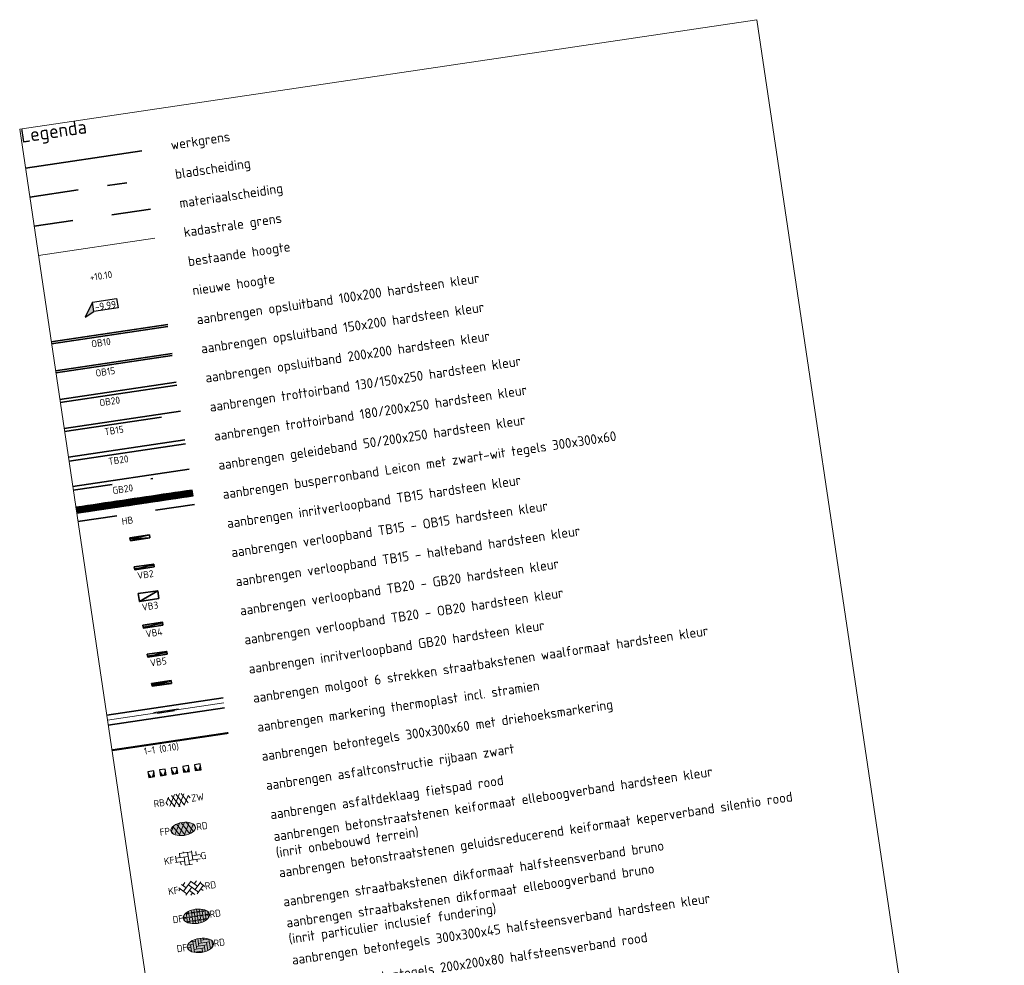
# Model space of a CAD drawing. Header units: metres. Extents: x 0 to 269924, y 0 to 933292.
# Tile 244 of 247: x 137605 to 137655, y 466971 to 467019. Entities that reach past the tile are written whole.
import ezdxf
from ezdxf import colors
from ezdxf.entities.mleader import LeaderData, LeaderLine
from ezdxf.enums import TextEntityAlignment as Align
from ezdxf.math import Vec2, Vec3

# ---------------------------------------------------------------- set-up
doc = ezdxf.new("R2010")
doc.units = ezdxf.units.M
for name, pattern in [('AL-TEKENBLADGRENS', [11.5, 2.5, -1.5, 1, -1.5, 1, -1.5, 2.5]), ('VH-BUSHALTEBAND', [4, 2, -2]), ('VH-GELEIDEBAND', [6, 2, -2, 0, -2]), ('VH-OPSLUITBAND_100X200', [16, 8, -2, 4, -2]), ('VH-OPSLUITBAND_150X250', [24, 16, -2, 4, -2]), ('VH-OPSLUITBAND_150X400', [30, 16, -4, 6, -4]), ('VH-TROTTOIRBAND_130-150', [15, 5, -2, 2, -2, 2, -2]), ('VH-TROTTOIRBAND_180-200', [20, 10, -2, 2, -2, 2, -2]), ('VW-1-1_STREEP', [2, 1, -1]), ('XX-HIDDEN', [4, 2, -2]), ('XX-PROJECTGRENS', [18, 12, -3, 0, -3])]:
    doc.linetypes.add(name, pattern=pattern)
doc.layers.add('B-WE-KG-GRENS_PERCEEL-G', color=150, linetype='Continuous', lineweight=18, true_color=0x007fff)
for name, color, linetype, lineweight in [('B-WE-VH-VERKEERSTEGEL-S', 7, 'Continuous', 25), ('N-GV-VH-KANTOPSLUITING_OPSLUITBAND_150X400-G', 150, 'VH-OPSLUITBAND_150X400', 35), ('N-GV-VH-KANTOPSLUITING_TROTTOIRBAND_180 200-G', 210, 'VH-TROTTOIRBAND_180-200', 35), ('N-WE-KG-GRENS_PROJECT-G', 7, 'XX-PROJECTGRENS', 35), ('N-WE-VH-GOOT-S', 170, 'Continuous', 18), ('N-WE-VH-GOOT_BSS_VOORKANT-G', 170, 'Continuous', 35), ('N-WE-VH-KANTOPSLUITING-T18', 10, 'Continuous', 18), ('N-WE-VH-KANTOPSLUITING_BUSHALTEBAND-G', 30, 'VH-BUSHALTEBAND', 35), ('N-WE-VH-KANTOPSLUITING_GELEIDEBAND-G', 20, 'VH-GELEIDEBAND', 35), ('N-WE-VH-KANTOPSLUITING_OPSLUITBAND_100X200-G', 150, 'VH-OPSLUITBAND_100X200', 35), ('N-WE-VH-KANTOPSLUITING_OPSLUITBAND_150X250-G', 150, 'VH-OPSLUITBAND_150X250', 35), ('N-WE-VH-KANTOPSLUITING_TROTTOIRBAND_130 150-G', 210, 'VH-TROTTOIRBAND_130-150', 35), ('N-WE-VH-KANTOPSLUITING_VOORKANTBAND-G', 50, 'Continuous', 35), ('N-WE-VH-MATERIAALGRENS-G', 7, 'XX-HIDDEN', 35), ('N-WE-VH-VERHARDING_ASFALT-S', 7, 'Continuous', 18), ('N-WE-VH-VERHARDING_BETONSTRAATSTEEN-S', 7, 'Continuous', 18), ('N-WE-VH-VERHARDING_STRAATBAKSTEEN-S', 7, 'Continuous', 18), ('N-WE-VW-MARKERING-T18', 10, 'Continuous', 18), ('N-WE-VW-MARKERING_LANGS_STREEP_11_010-G', 7, 'VW-1-1_STREEP', 13), ('X-XX-AL-HOOGTELABEL-S', 7, 'Continuous', 25), ('X-XX-AL-HOOGTELABEL-T18', 10, 'Continuous', 18), ('X-XX-AL-LEGENDA-T25', 7, 'Continuous', 25), ('X-XX-AL-LEGENDA-T35', 50, 'Continuous', 35), ('X-XX-AL-TEKENBLAD-S', 7, 'Continuous', 25), ('X-XX-AL-TEKENBLADGRENS-G', 7, 'AL-TEKENBLADGRENS', 35)]:
    doc.layers.add(name, color=color, linetype=linetype, lineweight=lineweight)
doc.layers.add('X-XX-AL-HULPLIJN-G', color=30, linetype='Continuous', lineweight=18, plot=False)
doc.styles.add('NLCS-ISO', font='NLCS-ISO.ttf')
doc.styles.add('NLCS-ISO-M200-T18', font='NLCS-ISO.ttf', dxfattribs={"height": 0.36})
doc.styles.add('NLCS-ISO-M200-T25', font='NLCS-ISO.ttf', dxfattribs={"height": 0.5})
doc.styles.add('NLCS-ISO-M200-T35', font='NLCS-ISO.ttf', dxfattribs={"height": 0.7})

# ---------------------------------------------------------------- blocks, each defined once
blk = doc.blocks.new('SVH-BSS_KEIFORMAAT_ELLEBOOG_KL-SO')
for p, q in [((-2.92, 0.92), (-2.92, -0.66)), ((-2.92, 0.39), (0.23, 0.39)), ((-1.87, 1.5), (-1.87, 0.39)), ((-1.87, 1.44), (1.28, 1.44)), ((-0.82, 1.75), (-0.82, 1.44)), ((-0.82, 0.39), (-0.82, -1.75)), ((0.23, 1.44), (0.23, -1.71)), ((1.28, 1.67), (1.28, -0.66)), ((1.28, 0.39), (3.32, 0.39)), ((2.33, 1.31), (2.33, 0.39)), ((3.38, 0.18), (3.38, -0.18)), ((-3.16, -0.66), (-0.82, -0.66)), ((-1.87, -0.66), (-1.87, -1.5)), ((-0.82, -1.71), (1.03, -1.71)), ((0.23, -0.66), (3.16, -0.66)), ((2.33, -0.66), (2.33, -1.31))]:
    blk.add_line(p, q)
at = {"style": 'NLCS-ISO'}
blk.add_attdef('FORMAAT', text='', height=1.8, dxfattribs=at).set_placement((-3.39, 0), align=Align.MIDDLE_RIGHT)
blk.add_attdef('KLEUR', text='', height=1.8, dxfattribs=at).set_placement((3.39, 0), align=Align.MIDDLE_LEFT)
at = {"style": 'NLCS-ISO', "flags": 1}
blk.add_attdef('FUNCTIE', text='', height=1.8, dxfattribs=at).set_placement((0.12, -3.58), align=Align.MIDDLE_CENTER)
blk = doc.blocks.new('*U91')
for p, q in [((2.46, 3.55), (0, 0)), ((2.46, 1.15), (2.46, 3.55)), ((0, 0), (2.46, 1.15)), ((8.66, 1.15), (2.46, 1.15))]:
    blk.add_line(p, q)
blk.add_lwpolyline([(2.46, 3.55), (8.66, 3.55), (8.66, 1.15)])
blk.add_solid([(2.46, 3.55), (0, 0), (2.46, 1.15)])
at = {"style": 'NLCS-ISO'}
blk.add_attdef('...', text='', height=1.8, rotation=360, dxfattribs=at).set_placement((5.56, 0.73), align=Align.BOTTOM_CENTER)
blk = doc.blocks.new('*U90')
at = {"style": 'NLCS-ISO-M200-T18'}
blk.add_attdef('OB', text='', height=0.36, dxfattribs=at).set_placement((0, -0.045), align=Align.BOTTOM_CENTER)
blk = doc.blocks.new('SVH-SBS_DIKFORMAAT_HALFST_KL-SO')
h = blk.add_hatch(color=254)
edge = h.paths.add_edge_path()
edge.add_ellipse((0.06, -0.03), major_axis=(3.39, 0), ratio=0.533267, start_angle=0, end_angle=360)
for p, q in [((-3.34, 0.03), (-3.11, 0.03)), ((-3.11, -0.69), (-3.11, 0.63)), ((-2.65, 1.06), (-2.42, 1.06)), ((-2.42, -1.27), (-2.42, 1.21)), ((-2.42, 0.03), (-1.73, 0.03)), ((-1.73, -1.57), (-1.73, 1.51)), ((-1.73, 1.06), (-1.04, 1.06)), ((-1.04, -1.74), (-1.04, 1.69)), ((-1.04, 0.03), (-0.35, 0.03)), ((-0.35, -1.83), (-0.35, 1.77)), ((-0.35, 1.06), (0.34, 1.06)), ((0.34, -1.83), (0.34, 1.78)), ((0.34, 0.03), (1.03, 0.03)), ((1.03, -1.76), (1.03, 1.71)), ((1.03, 1.06), (1.72, 1.06)), ((1.72, -1.6), (1.72, 1.55)), ((1.72, 0.03), (2.41, 0.03)), ((2.41, -1.33), (2.41, 1.27)), ((2.41, 1.06), (2.77, 1.06)), ((3.1, -0.82), (3.1, 0.77)), ((3.1, 0.03), (3.45, 0.03)), ((-2.8, -1.01), (-2.42, -1.01)), ((-1.73, -1.01), (-1.04, -1.01)), ((-0.35, -1.01), (0.34, -1.01)), ((1.03, -1.01), (1.72, -1.01)), ((2.41, -1.01), (2.91, -1.01))]:
    blk.add_line(p, q)
for centre in [(-2.76, 0), (-2.07, 1.03), (-1.38, 0), (-0.69, 1.03), (0, 0), (0.69, 1.03), (1.38, 0), (2.07, 1.03), (2.76, 0), (-2.07, -1.09), (-0.69, -1.09), (0.69, -1.04), (2.07, -1.04)]:
    blk.add_circle(centre, 0.0881)
blk.add_ellipse((0.06, -0.03), major_axis=(3.39, 0), ratio=0.533267)
at = {"style": 'NLCS-ISO'}
blk.add_attdef('FORMAAT', text='', height=1.8, dxfattribs=at).set_placement((-3.34, -0.03), align=Align.MIDDLE_RIGHT)
blk.add_attdef('KLEUR', text='', height=1.8, dxfattribs=at).set_placement((3.45, -0.03), align=Align.MIDDLE_LEFT)
at = {"style": 'NLCS-ISO', "flags": 1}
blk.add_attdef('FUNCTIE', text='', height=1.8, dxfattribs=at).set_placement((0.12, -3.58), align=Align.MIDDLE_CENTER)
blk = doc.blocks.new('SVH-ASFALT_KL-SO')
at = {"ltscale": 0.1}
for p, q in [((-3.32, -0.4), (-2.47, 1.08)), ((-1.25, -1.65), (-2.73, 0.92)), ((-2.51, -1.23), (-0.92, 1.53)), ((0.09, -1.73), (-1.71, 1.38)), ((-1.45, -1.61), (0.37, 1.54)), ((1.26, -1.54), (-0.53, 1.56)), ((-0.24, -1.74), (1.52, 1.29)), ((2.29, -1.09), (0.8, 1.48)), ((1.15, -1.58), (2.49, 0.75)), ((2.91, 0.06), (2.53, 0.71)), ((-2.96, -0.91), (-3.37, -0.2))]:
    blk.add_line(p, q, dxfattribs=at)
at = {"style": 'NLCS-ISO'}
blk.add_attdef('FUNCTIE_VERHARDING', text='', height=1.8, dxfattribs=at).set_placement((-3.62, -0.09), align=Align.MIDDLE_RIGHT)
blk.add_attdef('KLEUR', text='', height=1.8, dxfattribs=at).set_placement((3.17, -0.09), align=Align.MIDDLE_LEFT)
at = {"style": 'NLCS-ISO', "flags": 1}
blk.add_attdef('FUNCTIE', text='', height=1.8, dxfattribs=at).set_placement((0.12, -3.58), align=Align.MIDDLE_CENTER)
blk = doc.blocks.new('SVH-GOOT_SYMBOOL-SO')
at = {"color": 7, "linetype": 'Continuous'}
for p, q in [((0, 2.669), (0, -2.669)), ((0.2, 3.125), (0.2, -3.359)), ((-0.206, 2.137), (-0.206, -2.217))]:
    blk.add_line(p, q, dxfattribs=at)
at = {"style": 'NLCS-ISO'}
blk.add_attdef('MATERIAAL', text='', height=1.8, dxfattribs=at).set_placement((-1.098, 0), align=Align.MIDDLE_RIGHT)
blk.add_attdef('KLEUR', text='', height=1.8, dxfattribs=at).set_placement((1.1, 0), align=Align.MIDDLE_LEFT)
blk = doc.blocks.new('SVH-BSS_KEIFORMAAT_KEPER_KL-SO')
for p, q in [((-3.44, -0.47), (-2.97, 0)), ((-3.31, 0.34), (-1.48, -1.48)), ((-2.52, 1.03), (-1.48, 0)), ((-2.23, -0.74), (0, 1.48)), ((-2.23, 0.74), (-1.57, 1.4)), ((-1.77, -1.77), (0, 0)), ((-0.74, 0.74), (1.48, -1.48)), ((-0.1, 1.58), (1.48, 0)), ((0.74, 0.74), (1.4, 1.4)), ((0.74, -0.74), (2.46, 0.98)), ((1.06, -1.91), (2.97, 0)), ((2.23, 0.74), (3.31, -0.34)), ((-0.74, -0.74), (0.5, -1.99)), ((-0.52, -2), (0, -1.48)), ((2.23, -0.74), (2.72, -1.24))]:
    blk.add_line(p, q)
at = {"style": 'NLCS-ISO'}
blk.add_attdef('FORMAAT', text='', height=1.8, dxfattribs=at).set_placement((-3.47, -0.23), align=Align.MIDDLE_RIGHT)
blk.add_attdef('KLEUR', text='', height=1.8, dxfattribs=at).set_placement((3.32, -0.22), align=Align.MIDDLE_LEFT)
at = {"style": 'NLCS-ISO', "flags": 1}
blk.add_attdef('FUNCTIE', text='', height=1.8, dxfattribs=at).set_placement((0.12, -3.58), align=Align.MIDDLE_CENTER)
blk = doc.blocks.new('SVH-BSS_DIKFORMAAT_ELLEBOOG_KL-SO')
h = blk.add_hatch(color=254)
edge = h.paths.add_edge_path()
edge.add_ellipse((1.09, 0.12), major_axis=(3.39, 0), ratio=0.533267, start_angle=0, end_angle=360)
for p, q in [((-2.3, 0), (-1.38, 0)), ((-2.13, 0.69), (-0.69, 0.69)), ((-1.38, 0.69), (-1.38, -1.12)), ((-1.35, 1.38), (0, 1.38)), ((-0.69, 1.38), (-0.69, -1.38)), ((0, 1.84), (0, -0.69)), ((0, 0), (2.76, 0)), ((0.69, 1.92), (0.69, 0)), ((0.69, 0.69), (3.45, 0.69)), ((1.38, 1.93), (1.38, 0.69)), ((1.38, 1.38), (3.54, 1.38)), ((2.07, 1.86), (2.07, 1.38)), ((2.76, 0.69), (2.76, -1.45)), ((3.45, 1.38), (3.45, -1.18)), ((4.14, 0.92), (4.14, -0.69)), ((4.14, 0), (4.48, 0)), ((-2.07, 0), (-2.07, -0.54)), ((-0.8, -1.38), (1.38, -1.38)), ((-0.69, -0.69), (2.07, -0.69)), ((0.69, -1.38), (0.69, -1.67)), ((1.38, -0.69), (1.38, -1.68)), ((2.07, 0), (2.07, -1.61)), ((2.76, -1.38), (2.98, -1.38)), ((3.45, -0.69), (4.12, -0.69))]:
    blk.add_line(p, q)
blk.add_ellipse((1.09, 0.12), major_axis=(3.39, 0), ratio=0.533267)
at = {"style": 'NLCS-ISO'}
blk.add_attdef('FORMAAT', text='', height=1.8, dxfattribs=at).set_placement((-2.3, 0.12), align=Align.MIDDLE_RIGHT)
blk.add_attdef('KLEUR', text='', height=1.8, dxfattribs=at).set_placement((4.49, 0.12), align=Align.MIDDLE_LEFT)
at = {"style": 'NLCS-ISO', "flags": 1}
blk.add_attdef('FUNCTIE', text='', height=1.8, dxfattribs=at).set_placement((0.12, -3.58), align=Align.MIDDLE_CENTER)
blk = doc.blocks.new('SVH-VERKEERSTEGEL_300X300_ZWART')
h = blk.add_hatch(color=250)
h.dxf.hatch_style = 1
h.paths.add_polyline_path([(-0.15, -0.3), (0.15, -0.3), (0.15, 0), (-0.15, 0)])
blk.add_3dface([(-0.15, -0.3), (0.15, -0.3), (0.15, 0), (-0.15, 0)])
blk = doc.blocks.new('SVH-VERKEERSTEGEL_300X300_WIT')
at = {"true_color": 0xffffff}
h = blk.add_hatch(color=7, dxfattribs=at)
h.dxf.hatch_style = 1
h.paths.add_polyline_path([(-0.15, -0.3), (0.15, -0.3), (0.15, 0), (-0.15, 0)])
blk.add_3dface([(-0.15, -0.3), (0.15, -0.3), (0.15, 0), (-0.15, 0)])
blk = doc.blocks.new('SVH-ASFALT_FP_KL-SO')
at = {"true_color": 0xa50000}
h = blk.add_hatch(color=14, dxfattribs=at)
h.dxf.hatch_style = 1
edge = h.paths.add_edge_path()
edge.add_ellipse((0, 0), major_axis=(0.631, 0), ratio=0.525613, start_angle=0, end_angle=360)
at = {"ltscale": 0.1}
for p, q in [((-0.619, -0.063), (-0.448, 0.233)), ((-0.204, -0.314), (-0.501, 0.201)), ((-0.457, -0.228), (-0.139, 0.323)), ((0.063, -0.33), (-0.296, 0.292)), ((-0.244, -0.305), (0.12, 0.325)), ((0.298, -0.292), (-0.061, 0.33)), ((-0.002, -0.331), (0.349, 0.276)), ((0.503, -0.2), (0.206, 0.313)), ((0.275, -0.298), (0.544, 0.168)), ((0.628, 0.028), (0.552, 0.16)), ((-0.547, -0.165), (-0.629, -0.023))]:
    blk.add_line(p, q, dxfattribs=at)
at = {"layer": 'X-XX-AL-HULPLIJN-G'}
blk.add_ellipse((0, 0), major_axis=(0.631, 0), ratio=0.525613, dxfattribs=at)
at = {"style": 'NLCS-ISO'}
blk.add_attdef('RB', text='', height=0.36, dxfattribs=at).set_placement((-0.679, 0), align=Align.MIDDLE_RIGHT)
blk.add_attdef('RD', text='', height=0.36, dxfattribs=at).set_placement((0.679, 0), align=Align.MIDDLE_LEFT)
blk = doc.blocks.new('SVH-VERKEERSTEGEL_300X300_HAAIENTAND')
h = blk.add_hatch(color=253)
h.paths.add_polyline_path([(-0.15, -0.3), (-0.15, 0), (0, -0.3)])
h.paths.add_polyline_path([(0, -0.3), (0.15, 0), (0.15, -0.3)])
blk.add_3dface([(-0.15, -0.3), (0.15, -0.3), (0.15, 0), (-0.15, 0)])

msp = doc.modelspace()

# ---------------------------------------------------------------- linework, layer by layer
at = {"layer": 'B-WE-KG-GRENS_PERCEEL-G', "flags": 128}
msp.add_lwpolyline([(137606.063, 467007.069), (137611.998, 467007.951)], dxfattribs=at)
at = {"layer": 'N-GV-VH-KANTOPSLUITING_OPSLUITBAND_150X400-G', "flags": 128}
msp.add_lwpolyline([(137607.177, 466999.576), (137613.112, 467000.458)], dxfattribs=at)
at = {"layer": 'N-GV-VH-KANTOPSLUITING_TROTTOIRBAND_180 200-G'}
for p, q in [((137611.414, 466988.074), (137612.403, 466988.221)), ((137611.634, 466986.591), (137612.623, 466986.738))]:
    msp.add_line(p, q, dxfattribs=at)
msp.add_lwpolyline([(137607.622, 466996.584), (137613.556, 466997.466)], dxfattribs=at)
at = {"layer": 'N-WE-KG-GRENS_PROJECT-G', "flags": 128}
msp.add_lwpolyline([(137605.402, 467011.52), (137611.337, 467012.402)], dxfattribs=at)
at = {"layer": 'N-WE-VH-GOOT_BSS_VOORKANT-G', "flags": 128}
for points in [[(137615.48, 466984.523), (137609.545, 466983.641)], [(137615.557, 466984.004), (137609.622, 466983.122)]]:
    msp.add_lwpolyline(points, dxfattribs=at)
at = {"layer": 'N-WE-VH-KANTOPSLUITING_BUSHALTEBAND-G'}
msp.add_line((137611.212, 466989.434), (137612.201, 466989.581), dxfattribs=at)
at = {"layer": 'N-WE-VH-KANTOPSLUITING_BUSHALTEBAND-G', "flags": 128}
msp.add_lwpolyline([(137614.015, 466994.38), (137608.08, 466993.498)], dxfattribs=at)
at = {"layer": 'N-WE-VH-KANTOPSLUITING_GELEIDEBAND-G'}
msp.add_line((137611.855, 466985.107), (137612.844, 466985.254), dxfattribs=at)
at = {"layer": 'N-WE-VH-KANTOPSLUITING_GELEIDEBAND-G', "flags": 128}
msp.add_lwpolyline([(137607.842, 466995.101), (137613.777, 466995.983)], dxfattribs=at)
at = {"layer": 'N-WE-VH-KANTOPSLUITING_OPSLUITBAND_100X200-G', "flags": 128}
msp.add_lwpolyline([(137606.732, 467002.569), (137612.667, 467003.451)], dxfattribs=at)
at = {"layer": 'N-WE-VH-KANTOPSLUITING_OPSLUITBAND_150X250-G', "flags": 128}
msp.add_lwpolyline([(137606.953, 467001.085), (137612.888, 467001.967)], dxfattribs=at)
at = {"layer": 'N-WE-VH-KANTOPSLUITING_TROTTOIRBAND_130 150-G'}
for p, q in [((137610.752, 466992.525), (137611.741, 466992.672)), ((137610.973, 466991.042), (137611.962, 466991.189))]:
    msp.add_line(p, q, dxfattribs=at)
at = {"layer": 'N-WE-VH-KANTOPSLUITING_TROTTOIRBAND_130 150-G', "flags": 128}
msp.add_lwpolyline([(137607.397, 466998.093), (137613.332, 466998.975)], dxfattribs=at)
at = {"layer": 'N-WE-VH-KANTOPSLUITING_VOORKANTBAND-G'}
for p, q in [((137610.73, 466992.674), (137611.719, 466992.821)), ((137610.741, 466992.6), (137611.719, 466992.821)), ((137610.741, 466992.6), (137611.741, 466992.672)), ((137610.951, 466991.19), (137611.94, 466991.337)), ((137611.94, 466991.337), (137610.973, 466991.042)), ((137611.153, 466989.83), (137612.142, 466989.977)), ((137611.212, 466989.434), (137612.142, 466989.977)), ((137611.392, 466988.223), (137612.381, 466988.37)), ((137612.381, 466988.37), (137611.414, 466988.074)), ((137611.612, 466986.739), (137612.601, 466986.886)), ((137612.601, 466986.886), (137611.634, 466986.591)), ((137611.833, 466985.255), (137612.822, 466985.402)), ((137611.844, 466985.181), (137612.822, 466985.402)), ((137611.844, 466985.181), (137612.844, 466985.254))]:
    msp.add_line(p, q, dxfattribs=at)
at = {"layer": 'N-WE-VH-KANTOPSLUITING_VOORKANTBAND-G', "flags": 128}
for points in [[(137606.718, 467002.668), (137612.652, 467003.549)], [(137606.938, 467001.184), (137612.873, 467002.066)], [(137607.155, 466999.725), (137613.09, 467000.607)], [(137607.375, 466998.241), (137613.31, 466999.123)], [(137607.592, 466996.782), (137613.527, 466997.664)], [(137607.813, 466995.298), (137613.747, 466996.18)], [(137613.95, 466994.815), (137608.015, 466993.933)]]:
    msp.add_lwpolyline(points, dxfattribs=at)
at = {"layer": 'N-WE-VH-KANTOPSLUITING_VOORKANTBAND-G'}
for points in [[(137610.73, 466992.674), (137610.752, 466992.525)], [(137611.741, 466992.672), (137611.719, 466992.821)], [(137610.951, 466991.19), (137610.973, 466991.042)], [(137611.962, 466991.189), (137611.94, 466991.337)], [(137612.201, 466989.581), (137612.142, 466989.977)], [(137611.153, 466989.83), (137611.212, 466989.434)], [(137612.403, 466988.221), (137612.381, 466988.37)], [(137611.392, 466988.223), (137611.414, 466988.074)], [(137612.623, 466986.738), (137612.601, 466986.886)], [(137611.612, 466986.739), (137611.634, 466986.591)], [(137612.844, 466985.254), (137612.822, 466985.402)], [(137611.833, 466985.255), (137611.855, 466985.107)]]:
    msp.add_lwpolyline(points, dxfattribs=at)
at = {"layer": 'N-WE-VH-MATERIAALGRENS-G', "flags": 128}
msp.add_lwpolyline([(137605.843, 467008.553), (137611.778, 467009.435)], dxfattribs=at)
at = {"layer": 'N-WE-VW-MARKERING_LANGS_STREEP_11_010-G', "ltscale": 5, "const_width": 0.1, "flags": 128}
msp.add_lwpolyline([(137615.747, 466982.728), (137609.812, 466981.846)], dxfattribs=at)
at = {"layer": 'X-XX-AL-HULPLIJN-G'}
for p, q in [((137610.962, 466991.116), (137611.951, 466991.263)), ((137611.403, 466988.148), (137612.392, 466988.295)), ((137611.623, 466986.665), (137612.612, 466986.812)), ((137611.844, 466985.181), (137612.833, 466985.328))]:
    msp.add_line(p, q, dxfattribs=at)
msp.add_lwpolyline([(137605.108, 467013.499), (137642.695, 467019.084), (137655.303, 466934.248), (137617.715, 466928.662)], close=True, dxfattribs=at)
at = {"layer": 'X-XX-AL-HULPLIJN-G', "flags": 128}
msp.add_lwpolyline([(137615.518, 466984.264), (137609.584, 466983.382)], dxfattribs=at)
at = {"layer": 'X-XX-AL-TEKENBLADGRENS-G', "flags": 128}
msp.add_lwpolyline([(137605.622, 467010.037), (137611.557, 467010.919)], dxfattribs=at)

# ---------------------------------------------------------------- block references
at = {"layer": 'B-WE-VH-VERKEERSTEGEL-S', "rotation": 8.452767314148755}
for p in [(137612.384, 466980.864), (137612.978, 466980.952), (137613.571, 466981.04), (137614.165, 466981.128), (137611.791, 466980.775)]:
    msp.add_blockref('SVH-VERKEERSTEGEL_300X300_HAAIENTAND', p, dxfattribs=at)
at = {"layer": 'N-WE-VH-GOOT-S', "xscale": 0.2, "yscale": 0.2, "zscale": 0.2, "rotation": 98.45276732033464}
msp.add_blockref('SVH-GOOT_SYMBOOL-SO', (137612.551, 466983.823), dxfattribs=at)
at = {"layer": 'N-WE-VH-KANTOPSLUITING-T18'}
for p, rotation, values in [((137609.287, 467002.382), 8.452767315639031, {'OB': 'OB10'}), ((137609.508, 467000.898), 8.452767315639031, {'OB': 'OB15'}), ((137609.732, 466999.39), 8.452767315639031, {'OB': 'OB20'}), ((137609.953, 466997.906), 8.452767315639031, {'OB': 'TB15'}), ((137610.177, 466996.398), 8.452767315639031, {'OB': 'TB20'}), ((137610.397, 466994.914), 8.452767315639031, {'OB': 'GB20'}), ((137610.635, 466993.312), 8.452767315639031, {'OB': 'HB'}), ((137611.55, 466990.561), 8.45276731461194, {'OB': 'VB2'}), ((137611.788, 466988.954), 8.45276731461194, {'OB': 'VB3'}), ((137611.991, 466987.594), 8.45276731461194, {'OB': 'VB4'}), ((137612.211, 466986.11), 8.45276731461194, {'OB': 'VB5'})]:
    msp.add_blockref('*U90', p, dxfattribs=dict(at, rotation=rotation)).add_auto_attribs(values)
at = {"layer": 'N-WE-VH-VERHARDING_ASFALT-S', "xscale": 0.2000000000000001, "yscale": 0.2000000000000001, "zscale": 0.2000000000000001, "rotation": 8.45}
msp.add_blockref('SVH-ASFALT_KL-SO', (137613.22, 466979.32), dxfattribs=at).add_auto_attribs({'FUNCTIE_VERHARDING': 'RB', 'KLEUR': 'ZW'})
at = {"layer": 'N-WE-VH-VERHARDING_ASFALT-S', "rotation": 8.45}
msp.add_blockref('SVH-ASFALT_FP_KL-SO', (137613.441, 466977.836), dxfattribs=at).add_auto_attribs({'RD': 'RD', 'RB': 'FP'})
at = {"layer": 'N-WE-VH-VERHARDING_BETONSTRAATSTEEN-S', "xscale": 0.2, "yscale": 0.2, "zscale": 0.2}
for name, p, rotation, values in [('SVH-BSS_KEIFORMAAT_ELLEBOOG_KL-SO', (137613.661, 466976.352), 8.452767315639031, {'FORMAAT': 'KF', 'KLEUR': 'G'}), ('SVH-BSS_KEIFORMAAT_KEPER_KL-SO', (137613.882, 466974.869), 8.449999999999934, {'FORMAAT': 'KF', 'KLEUR': 'RD'}), ('SVH-BSS_DIKFORMAAT_ELLEBOOG_KL-SO', (137614.11, 466971.845), 8.452767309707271, {'FORMAAT': 'DF', 'KLEUR': 'RD'})]:
    msp.add_blockref(name, p, dxfattribs=dict(at, rotation=rotation)).add_auto_attribs(values)
at = {"layer": 'N-WE-VH-VERHARDING_STRAATBAKSTEEN-S', "xscale": 0.2, "yscale": 0.2, "zscale": 0.2, "rotation": 8.452767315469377}
msp.add_blockref('SVH-SBS_DIKFORMAAT_HALFST_KL-SO', (137614.102, 466973.385), dxfattribs=at).add_auto_attribs({'FORMAAT': 'DF', 'KLEUR': 'RD'})
at = {"layer": 'X-XX-AL-HOOGTELABEL-S', "xscale": 0.2, "yscale": 0.2, "zscale": 0.2, "rotation": 8.452767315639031}
msp.add_blockref('*U91', (137608.441, 467003.914), dxfattribs=at).add_auto_attribs({'...': '-9.99'})
at = {"layer": 'X-XX-AL-TEKENBLAD-S', "rotation": 8.45}
for name, p in [('SVH-VERKEERSTEGEL_300X300_ZWART', (137612.274, 466994.87)), ('SVH-VERKEERSTEGEL_300X300_WIT', (137612.571, 466994.914)), ('SVH-VERKEERSTEGEL_300X300_ZWART', (137612.868, 466994.958)), ('SVH-VERKEERSTEGEL_300X300_WIT', (137613.164, 466995.002)), ('SVH-VERKEERSTEGEL_300X300_ZWART', (137613.461, 466995.046)), ('SVH-VERKEERSTEGEL_300X300_WIT', (137613.758, 466995.09)), ('SVH-VERKEERSTEGEL_300X300_WIT', (137609.01, 466994.385)), ('SVH-VERKEERSTEGEL_300X300_ZWART', (137609.307, 466994.429)), ('SVH-VERKEERSTEGEL_300X300_WIT', (137609.603, 466994.473)), ('SVH-VERKEERSTEGEL_300X300_ZWART', (137609.9, 466994.517)), ('SVH-VERKEERSTEGEL_300X300_WIT', (137610.197, 466994.561)), ('SVH-VERKEERSTEGEL_300X300_ZWART', (137610.494, 466994.605)), ('SVH-VERKEERSTEGEL_300X300_WIT', (137610.79, 466994.649)), ('SVH-VERKEERSTEGEL_300X300_ZWART', (137611.087, 466994.693)), ('SVH-VERKEERSTEGEL_300X300_WIT', (137611.384, 466994.737)), ('SVH-VERKEERSTEGEL_300X300_ZWART', (137611.681, 466994.781)), ('SVH-VERKEERSTEGEL_300X300_WIT', (137611.977, 466994.825)), ('SVH-VERKEERSTEGEL_300X300_ZWART', (137608.12, 466994.252)), ('SVH-VERKEERSTEGEL_300X300_WIT', (137608.417, 466994.296)), ('SVH-VERKEERSTEGEL_300X300_ZWART', (137608.713, 466994.341))]:
    msp.add_blockref(name, p, dxfattribs=at)

# ---------------------------------------------------------------- texts
at = {"layer": 'X-XX-AL-HOOGTELABEL-T18', "color": 8, "insert": (137609.251, 467006.026), "char_height": 0.36, "attachment_point": 5, "rotation": 8.4528, "style": 'NLCS-ISO-M200-T18'}
msp.add_mtext_dynamic_manual_height_columns('+10.10', width=2.16195, gutter_width=1.8, heights=[0], dxfattribs=at)
at = {"layer": 'X-XX-AL-LEGENDA-T25', "char_height": 0.5, "attachment_point": 4, "rotation": 8.4528, "style": 'NLCS-ISO-M200-T25'}
for s, insert in [('werkgrens', (137612.82, 467012.623)), ('bladscheiding', (137613.041, 467011.139)), ('materiaalscheiding', (137613.261, 467009.655)), ('kadastrale grens', (137613.482, 467008.172)), ('bestaande hoogte', (137613.702, 467006.688)), ('nieuwe hoogte', (137613.923, 467005.204)), ('aanbrengen opsluitband 100x200 hardsteen kleur', (137614.143, 467003.721)), ('aanbrengen opsluitband 150x200 hardsteen kleur', (137614.364, 467002.237)), ('aanbrengen opsluitband 200x200 hardsteen kleur', (137614.584, 467000.753)), ('aanbrengen trottoirband 180/200x250 hardsteen kleur', (137615.025, 466997.786)), ('aanbrengen geleideband 50/200x250 hardsteen kleur', (137615.246, 466996.302)), ('aanbrengen busperronband Leicon met zwart-wit tegels 300x300x60', (137615.466, 466994.818)), ('aanbrengen verloopband TB15 - OB15 hardsteen kleur', (137615.907, 466991.851)), ('aanbrengen verloopband TB15 - halteband hardsteen kleur', (137616.128, 466990.367)), ('aanbrengen verloopband TB20 - GB20 hardsteen kleur', (137616.348, 466988.883)), ('aanbrengen verloopband TB20 - OB20 hardsteen kleur', (137616.569, 466987.4)), ('aanbrengen inritverloopband GB20 hardsteen kleur', (137616.789, 466985.916)), ('aanbrengen molgoot 6 strekken straatbakstenen waalformaat hardsteen kleur', (137617.01, 466984.432)), ('aanbrengen markering thermoplast incl. stramien', (137617.23, 466982.949)), ('aanbrengen betontegels 300x300x60 met driehoeksmarkering', (137617.451, 466981.465)), ('aanbrengen asfaltconstructie rijbaan zwart', (137617.671, 466979.981)), ('aanbrengen betonstraatstenen keiformaat elleboogverband hardsteen kleur\\P(inrit onbebouwd terrein)', (137618.112, 466977.014)), ('aanbrengen asfaltdeklaag fietspad rood', (137617.892, 466978.498)), ('aanbrengen betonstraatstenen geluidsreducerend keiformaat keperverband silentio rood', (137618.333, 466975.53)), ('aanbrengen straatbakstenen dikformaat halfsteensverband bruno', (137618.553, 466974.046)), ('aanbrengen straatbakstenen dikformaat elleboogverband bruno \\P(inrit particulier inclusief fundering)', (137618.774, 466972.563)), ('aanbrengen betontegels 300x300x45 halfsteensverband hardsteen kleur', (137618.994, 466971.079)), ('aanbrengen betontegels 200x200x80 halfsteensverband rood', (137619.215, 466969.595))]:
    msp.add_mtext(s, dxfattribs=dict(at, insert=insert))
for s, insert, width in [('aanbrengen trottoirband 130/150x250 hardsteen kleur', (137614.805, 466999.269), 16.605), ('aanbrengen inritverloopband TB15 hardsteen kleur', (137615.687, 466993.335), 15.91329)]:
    msp.add_mtext(s, dxfattribs=dict(at, insert=insert, width=width))
at = {"layer": 'X-XX-AL-LEGENDA-T35', "insert": (137605.108, 467013.499), "char_height": 0.7, "attachment_point": 1, "rotation": 8.4528, "style": 'NLCS-ISO-M200-T35'}
msp.add_mtext('Legenda', dxfattribs=at)

# ---------------------------------------------------------------- leaders
at = {"layer": 'N-WE-VW-MARKERING-T18'}
ml = msp.add_multileader_mtext('Standard', dxfattribs=at)
ml.set_content('1-1 (0.10)', color=256, style='NLCS-ISO-M200-T18')
ml.set_leader_properties(color=256, linetype='ByLayer', lineweight=-1)
ml.build(insert=Vec2(0, 0))
ml.multileader.update_dxf_attribs({"leader_type": 0, "has_dogleg": 0, "text_left_attachment_type": 4, "text_right_attachment_type": 4, "dogleg_length": 0.36, "arrow_head_size": 0.36})
ctx = ml.context
ctx.base_point, ctx.char_height, ctx.arrow_head_size, ctx.landing_gap_size, ctx.plane_origin, ctx.plane_x_axis, ctx.plane_y_axis = Vec3(137611.279, 466981.512), 0.36, 0.36, 0.18, Vec3(137254.333, 466614.676), Vec3(0.989137, 0.146994), Vec3(-0.146994, 0.989137)
ctx.left_attachment, ctx.right_attachment, ctx.text_align_type = 4, 4, 1
notes = []
notes.append((ctx, [(0, (1, 1, 0), (137610.923, 466981.459), (0.989137, 0.146994), 0.36, [(0, [(137610.25, 466981.911)], 0, [])])]))
ctx.mtext.insert, ctx.mtext.text_direction, ctx.mtext.alignment, ctx.mtext.flow_direction = Vec3(137612.301, 466982.101), Vec3(0.989137, 0.146994), 2, 5
for ctx, leaders in notes:
    for number, flags, end, landing, length, lines in leaders:
        leader = LeaderData()
        leader.index, (leader.has_last_leader_line, leader.has_dogleg_vector, leader.attachment_direction) = number, flags
        leader.last_leader_point, leader.dogleg_vector, leader.dogleg_length = Vec3(end), Vec3(landing), length
        for number, points, colour, breaks in lines:
            line = LeaderLine()
            line.index, line.vertices, line.color, line.breaks = number, Vec3.list(points), colors.encode_raw_color(colour), breaks
            leader.lines.append(line)
        ctx.leaders.append(leader)

doc.saveas('drawing.dxf')
